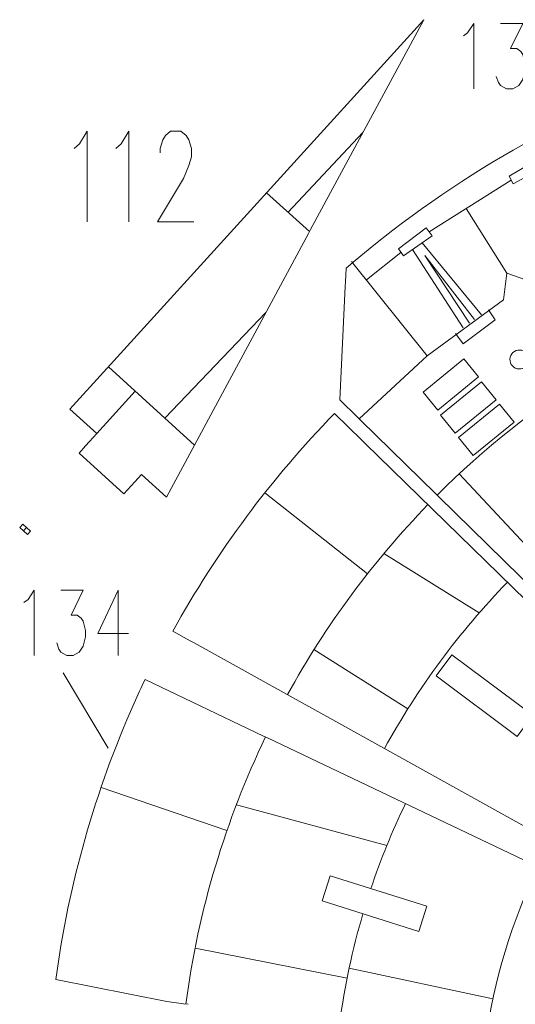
# Model space of a CAD drawing. Header units: millimetres. Extents: x -182 to 184, y -139 to 138.
# Tile 3 of 9: x -180 to -118, y 8 to 132. Entities that reach past the tile are written whole.
import ezdxf

# ---------------------------------------------------------------- set-up
doc = ezdxf.new("R2010")
doc.units = ezdxf.units.MM
doc.header["$MEASUREMENT"] = 0
doc.layers.add('Layer 1', color=7, linetype='Continuous')

msp = doc.modelspace()

# ---------------------------------------------------------------- linework, layer by layer
at = {"layer": 'Layer 1', "lineweight": 9}
for points, knots in [([(-143.66, 105.3272), (-143.66, 105.3272), (-129.4398, 131.6674), (-129.4398, 131.6674), (-129.4398, 131.6674), (-129.4398, 131.6674), (-168.7935, 88.3918), (-168.7935, 88.3918)], [0, 0, 0, 0, 0.33333333, 0.33333333, 0.33333333, 0.33333333, 1, 1, 1, 1]), ([(-93.8595, 123.478), (-93.8595, 123.478), (-94.6812, 126.0645), (-94.6812, 126.0645), (-94.6812, 126.0645), (-95.6829, 125.7162), (-96.6682, 125.3569), (-97.6611, 124.9861), (-97.6611, 124.9861), (-112.8199, 119.3043), (-126.8956, 111.0047), (-139.2096, 100.4723), (-139.2096, 100.4723), (-139.2096, 100.4723), (-139.289, 98.7578), (-139.289, 98.7578)], [0, 0, 0, 0, 0.2, 0.2, 0.2, 0.2, 0.4, 0.4, 0.4, 0.4, 0.6, 0.6, 0.6, 0.6, 1, 1, 1, 1]), ([(-165.7334, 73.6608), (-165.7334, 73.6608), (-164.8885, 74.59), (-164.8885, 74.59), (-164.8885, 74.59), (-164.8885, 74.59), (-161.7541, 71.7396), (-161.7541, 71.7396), (-161.7541, 71.7396), (-161.7541, 71.7396), (-143.9267, 104.8323), (-143.9267, 104.8323)], [0, 0, 0, 0, 0.25, 0.25, 0.25, 0.25, 0.5, 0.5, 0.5, 0.5, 1, 1, 1, 1]), ([(-139.3151, 98.1962), (-139.3151, 98.1962), (-139.9754, 83.945), (-139.9754, 83.945), (-139.9754, 83.945), (-139.9754, 83.945), (-137.7515, 81.7686), (-137.7515, 81.7686)], [0, 0, 0, 0, 0.33333333, 0.33333333, 0.33333333, 0.33333333, 1, 1, 1, 1]), ([(-169.2465, 87.8937), (-169.2465, 87.8937), (-173.8959, 82.781), (-173.8959, 82.781), (-173.8959, 82.781), (-173.8959, 82.781), (-170.5261, 79.7166), (-170.5261, 79.7166), (-170.5261, 79.7166), (-170.5261, 79.7166), (-171.4477, 78.7032), (-171.4477, 78.7032)], [0, 0, 0, 0, 0.25, 0.25, 0.25, 0.25, 0.5, 0.5, 0.5, 0.5, 1, 1, 1, 1]), ([(-137.2061, 78.8779), (-137.2061, 78.8779), (-140.6463, 82.232), (-140.6463, 82.232), (-140.6463, 82.232), (-148.6315, 74.0605), (-155.4299, 64.9187), (-160.9601, 54.925), (-160.9601, 54.925), (-160.9601, 54.925), (-158.7663, 53.708), (-158.7663, 53.708)], [0, 0, 0, 0, 0.25, 0.25, 0.25, 0.25, 0.5, 0.5, 0.5, 0.5, 1, 1, 1, 1]), ([(-171.9425, 78.159), (-171.9425, 78.159), (-172.7476, 77.2737), (-172.7476, 77.2737), (-172.7476, 77.2737), (-172.7476, 77.2737), (-167.1101, 72.147), (-167.1101, 72.147), (-167.1101, 72.147), (-167.1101, 72.147), (-166.1947, 73.1536), (-166.1947, 73.1536)], [0, 0, 0, 0, 0.25, 0.25, 0.25, 0.25, 0.5, 0.5, 0.5, 0.5, 1, 1, 1, 1]), ([(-117.6962, 41.7104), (-117.6962, 41.7104), (-127.8859, 49.2906), (-127.8859, 49.2906), (-127.8859, 49.2906), (-127.8859, 49.2906), (-125.9151, 51.9399), (-125.9151, 51.9399), (-125.9151, 51.9399), (-125.9151, 51.9399), (-115.7254, 44.3597), (-115.7254, 44.3597), (-115.7254, 44.3597), (-115.7254, 44.3597), (-117.6962, 41.7104), (-117.6962, 41.7104)], [0, 0, 0, 0, 0.2, 0.2, 0.2, 0.2, 0.4, 0.4, 0.4, 0.4, 0.6, 0.6, 0.6, 0.6, 1, 1, 1, 1]), ([(-149.5662, 41.7516), (-149.5662, 41.7516), (-164.4576, 48.8414), (-164.4576, 48.8414), (-164.4576, 48.8414), (-164.9303, 47.848), (-165.3758, 46.8839), (-165.8221, 45.8793), (-165.8221, 45.8793), (-170.7313, 34.8528), (-174.0478, 23.1809), (-175.668, 11.2083), (-175.668, 11.2083), (-175.668, 11.2083), (-161.7351, 8.4139), (-161.7351, 8.4139), (-161.7351, 8.4139), (-161.7351, 8.4139), (-159.6029, 8.1458), (-159.6029, 8.1458)], [0, 0, 0, 0, 0.16666667, 0.16666667, 0.16666667, 0.16666667, 0.33333333, 0.33333333, 0.33333333, 0.33333333, 0.5, 0.5, 0.5, 0.5, 0.66666667, 0.66666667, 0.66666667, 0.66666667, 1, 1, 1, 1]), ([(-129.074, 20.3801), (-129.074, 20.3801), (-130.0729, 17.225), (-130.0729, 17.225), (-130.0729, 17.225), (-130.0729, 17.225), (-142.1901, 21.0614), (-142.1901, 21.0614), (-142.1901, 21.0614), (-142.1901, 21.0614), (-141.1911, 24.2165), (-141.1911, 24.2165), (-141.1911, 24.2165), (-141.1911, 24.2165), (-129.074, 20.3801), (-129.074, 20.3801)], [0, 0, 0, 0, 0.2, 0.2, 0.2, 0.2, 0.4, 0.4, 0.4, 0.4, 0.6, 0.6, 0.6, 0.6, 1, 1, 1, 1])]:
    msp.add_open_spline(points, degree=3, knots=knots, dxfattribs=at)
at = {"layer": 'Layer 1', "color": 1, "lineweight": 9}
for points, knots in [([(-124.441, 129.6241), (-124.441, 129.6241), (-123.9319, 130.0103), (-123.9319, 130.0103), (-123.9319, 130.0103), (-123.9319, 130.0103), (-123.1604, 131.1807), (-123.1604, 131.1807), (-123.1604, 131.1807), (-123.1604, 131.1807), (-123.1604, 122.9884), (-123.1604, 122.9884)], [0, 0, 0, 0, 0.25, 0.25, 0.25, 0.25, 0.5, 0.5, 0.5, 0.5, 1, 1, 1, 1]), ([(-119.8123, 131.1807), (-119.8123, 131.1807), (-116.9887, 131.1807), (-116.9887, 131.1807), (-116.9887, 131.1807), (-116.9887, 131.1807), (-118.5316, 128.0676), (-118.5316, 128.0676), (-118.5316, 128.0676), (-118.5316, 128.0676), (-117.7602, 128.0676), (-117.7602, 128.0676), (-117.7602, 128.0676), (-117.7602, 128.0676), (-117.2433, 127.6696), (-117.2433, 127.6696), (-117.2433, 127.6696), (-117.2433, 127.6696), (-116.9887, 127.2835), (-116.9887, 127.2835), (-116.9887, 127.2835), (-116.9887, 127.2835), (-116.7264, 126.1131), (-116.7264, 126.1131), (-116.7264, 126.1131), (-116.7264, 126.1131), (-116.7264, 125.329), (-116.7264, 125.329), (-116.7264, 125.329), (-116.7264, 125.329), (-116.9887, 124.1587), (-116.9887, 124.1587), (-116.9887, 124.1587), (-116.9887, 124.1587), (-117.4979, 123.3862), (-117.4979, 123.3862), (-117.4979, 123.3862), (-117.4979, 123.3862), (-118.2693, 122.9884), (-118.2693, 122.9884), (-118.2693, 122.9884), (-118.2693, 122.9884), (-119.0408, 122.9884), (-119.0408, 122.9884), (-119.0408, 122.9884), (-119.0408, 122.9884), (-119.8123, 123.3862), (-119.8123, 123.3862), (-119.8123, 123.3862), (-119.8123, 123.3862), (-120.0746, 123.7724), (-120.0746, 123.7724), (-120.0746, 123.7724), (-120.0746, 123.7724), (-120.3291, 124.5566), (-120.3291, 124.5566)], [0, 0, 0, 0, 0.06666667, 0.06666667, 0.06666667, 0.06666667, 0.13333333, 0.13333333, 0.13333333, 0.13333333, 0.2, 0.2, 0.2, 0.2, 0.26666667, 0.26666667, 0.26666667, 0.26666667, 0.33333333, 0.33333333, 0.33333333, 0.33333333, 0.4, 0.4, 0.4, 0.4, 0.46666667, 0.46666667, 0.46666667, 0.46666667, 0.53333333, 0.53333333, 0.53333333, 0.53333333, 0.6, 0.6, 0.6, 0.6, 0.66666667, 0.66666667, 0.66666667, 0.66666667, 0.73333333, 0.73333333, 0.73333333, 0.73333333, 0.8, 0.8, 0.8, 0.8, 0.86666667, 0.86666667, 0.86666667, 0.86666667, 1, 1, 1, 1]), ([(-173.3617, 115.5126), (-173.3617, 115.5126), (-172.7038, 116.0663), (-172.7038, 116.0663), (-172.7038, 116.0663), (-172.7038, 116.0663), (-171.7218, 117.6948), (-171.7218, 117.6948), (-171.7218, 117.6948), (-171.7218, 117.6948), (-171.7218, 106.2953), (-171.7218, 106.2953)], [0, 0, 0, 0, 0.25, 0.25, 0.25, 0.25, 0.5, 0.5, 0.5, 0.5, 1, 1, 1, 1]), ([(-168.1278, 115.5126), (-168.1278, 115.5126), (-167.4699, 116.0663), (-167.4699, 116.0663), (-167.4699, 116.0663), (-167.4699, 116.0663), (-166.488, 117.6948), (-166.488, 117.6948), (-166.488, 117.6948), (-166.488, 117.6948), (-166.488, 106.2953), (-166.488, 106.2953)], [0, 0, 0, 0, 0.25, 0.25, 0.25, 0.25, 0.5, 0.5, 0.5, 0.5, 1, 1, 1, 1]), ([(-162.5601, 114.9752), (-162.5601, 114.9752), (-162.5601, 115.5126), (-162.5601, 115.5126), (-162.5601, 115.5126), (-162.5601, 115.5126), (-162.236, 116.6037), (-162.236, 116.6037), (-162.236, 116.6037), (-162.236, 116.6037), (-161.9022, 117.1411), (-161.9022, 117.1411), (-161.9022, 117.1411), (-161.9022, 117.1411), (-161.254, 117.6948), (-161.254, 117.6948), (-161.254, 117.6948), (-161.254, 117.6948), (-159.9382, 117.6948), (-159.9382, 117.6948), (-159.9382, 117.6948), (-159.9382, 117.6948), (-159.2901, 117.1411), (-159.2901, 117.1411), (-159.2901, 117.1411), (-159.2901, 117.1411), (-158.9563, 116.6037), (-158.9563, 116.6037), (-158.9563, 116.6037), (-158.9563, 116.6037), (-158.6322, 115.5126), (-158.6322, 115.5126), (-158.6322, 115.5126), (-158.6322, 115.5126), (-158.6322, 114.4378), (-158.6322, 114.4378), (-158.6322, 114.4378), (-158.6322, 114.4378), (-158.9563, 113.3467), (-158.9563, 113.3467), (-158.9563, 113.3467), (-158.9563, 113.3467), (-159.6142, 111.7182), (-159.6142, 111.7182), (-159.6142, 111.7182), (-159.6142, 111.7182), (-162.8841, 106.2953), (-162.8841, 106.2953), (-162.8841, 106.2953), (-162.8841, 106.2953), (-158.3082, 106.2953), (-158.3082, 106.2953)], [0, 0, 0, 0, 0.07142857, 0.07142857, 0.07142857, 0.07142857, 0.14285714, 0.14285714, 0.14285714, 0.14285714, 0.21428571, 0.21428571, 0.21428571, 0.21428571, 0.28571429, 0.28571429, 0.28571429, 0.28571429, 0.35714286, 0.35714286, 0.35714286, 0.35714286, 0.42857143, 0.42857143, 0.42857143, 0.42857143, 0.5, 0.5, 0.5, 0.5, 0.57142857, 0.57142857, 0.57142857, 0.57142857, 0.64285714, 0.64285714, 0.64285714, 0.64285714, 0.71428571, 0.71428571, 0.71428571, 0.71428571, 0.78571429, 0.78571429, 0.78571429, 0.78571429, 0.85714286, 0.85714286, 0.85714286, 0.85714286, 1, 1, 1, 1]), ([(-118.1918, 111.0679), (-118.1918, 111.0679), (-118.6948, 112.0096), (-118.6948, 112.0096), (-118.6948, 112.0096), (-118.6948, 112.0096), (-114.9562, 114.2352), (-114.9562, 114.2352), (-114.9562, 114.2352), (-114.9562, 114.2352), (-114.3186, 113.136), (-114.3186, 113.136), (-114.3186, 113.136), (-114.3186, 113.136), (-118.1918, 111.0679), (-118.1918, 111.0679)], [0, 0, 0, 0, 0.2, 0.2, 0.2, 0.2, 0.4, 0.4, 0.4, 0.4, 0.6, 0.6, 0.6, 0.6, 1, 1, 1, 1]), ([(-132.0049, 102.0237), (-132.0049, 102.0237), (-132.6114, 102.9024), (-132.6114, 102.9024), (-132.6114, 102.9024), (-132.6114, 102.9024), (-129.149, 105.5372), (-129.149, 105.5372), (-129.149, 105.5372), (-129.149, 105.5372), (-128.3909, 104.5173), (-128.3909, 104.5173), (-128.3909, 104.5173), (-128.3909, 104.5173), (-132.0049, 102.0237), (-132.0049, 102.0237)], [0, 0, 0, 0, 0.2, 0.2, 0.2, 0.2, 0.4, 0.4, 0.4, 0.4, 0.6, 0.6, 0.6, 0.6, 1, 1, 1, 1]), ([(-119.4452, 96.4961), (-119.4452, 96.4961), (-129.0242, 89.4744), (-129.0242, 89.4744), (-129.0242, 89.4744), (-129.0242, 89.4744), (-137.5505, 81.572), (-137.5505, 81.572)], [0, 0, 0, 0, 0.33333333, 0.33333333, 0.33333333, 0.33333333, 1, 1, 1, 1]), ([(-121.3216, 95.2304), (-121.3216, 95.2304), (-120.4764, 93.9948), (-120.4764, 93.9948), (-120.4764, 93.9948), (-120.4764, 93.9948), (-124.4933, 90.9837), (-124.4933, 90.9837), (-124.4933, 90.9837), (-124.4933, 90.9837), (-125.454, 92.2734), (-125.454, 92.2734)], [0, 0, 0, 0, 0.25, 0.25, 0.25, 0.25, 0.5, 0.5, 0.5, 0.5, 1, 1, 1, 1]), ([(-124.3965, 89.0914), (-124.3965, 89.0914), (-129.5222, 84.9104), (-129.5222, 84.9104), (-129.5222, 84.9104), (-129.5222, 84.9104), (-127.6826, 82.6551), (-127.6826, 82.6551), (-127.6826, 82.6551), (-127.6826, 82.6551), (-122.5569, 86.8361), (-122.5569, 86.8361), (-122.5569, 86.8361), (-122.5569, 86.8361), (-124.3965, 89.0914), (-124.3965, 89.0914)], [0, 0, 0, 0, 0.2, 0.2, 0.2, 0.2, 0.4, 0.4, 0.4, 0.4, 0.6, 0.6, 0.6, 0.6, 1, 1, 1, 1]), ([(-122.2013, 86.2176), (-122.2013, 86.2176), (-127.3269, 82.0366), (-127.3269, 82.0366), (-127.3269, 82.0366), (-127.3269, 82.0366), (-125.4873, 79.7813), (-125.4873, 79.7813), (-125.4873, 79.7813), (-125.4873, 79.7813), (-120.3616, 83.9623), (-120.3616, 83.9623), (-120.3616, 83.9623), (-120.3616, 83.9623), (-122.2013, 86.2176), (-122.2013, 86.2176)], [0, 0, 0, 0, 0.2, 0.2, 0.2, 0.2, 0.4, 0.4, 0.4, 0.4, 0.6, 0.6, 0.6, 0.6, 1, 1, 1, 1]), ([(-119.9372, 83.407), (-119.9372, 83.407), (-125.0629, 79.226), (-125.0629, 79.226), (-125.0629, 79.226), (-125.0629, 79.226), (-123.2233, 76.9708), (-123.2233, 76.9708), (-123.2233, 76.9708), (-123.2233, 76.9708), (-118.0976, 81.1517), (-118.0976, 81.1517), (-118.0976, 81.1517), (-118.0976, 81.1517), (-119.9372, 83.407), (-119.9372, 83.407)], [0, 0, 0, 0, 0.2, 0.2, 0.2, 0.2, 0.4, 0.4, 0.4, 0.4, 0.6, 0.6, 0.6, 0.6, 1, 1, 1, 1]), ([(-179.6594, 58.4982), (-179.6594, 58.4982), (-179.1503, 58.8844), (-179.1503, 58.8844), (-179.1503, 58.8844), (-179.1503, 58.8844), (-178.3788, 60.0548), (-178.3788, 60.0548), (-178.3788, 60.0548), (-178.3788, 60.0548), (-178.3788, 51.8625), (-178.3788, 51.8625)], [0, 0, 0, 0, 0.25, 0.25, 0.25, 0.25, 0.5, 0.5, 0.5, 0.5, 1, 1, 1, 1]), ([(-175.0307, 60.0548), (-175.0307, 60.0548), (-172.2071, 60.0548), (-172.2071, 60.0548), (-172.2071, 60.0548), (-172.2071, 60.0548), (-173.75, 56.9417), (-173.75, 56.9417), (-173.75, 56.9417), (-173.75, 56.9417), (-172.9786, 56.9417), (-172.9786, 56.9417), (-172.9786, 56.9417), (-172.9786, 56.9417), (-172.4617, 56.5438), (-172.4617, 56.5438), (-172.4617, 56.5438), (-172.4617, 56.5438), (-172.2071, 56.1576), (-172.2071, 56.1576), (-172.2071, 56.1576), (-172.2071, 56.1576), (-171.9448, 54.9872), (-171.9448, 54.9872), (-171.9448, 54.9872), (-171.9448, 54.9872), (-171.9448, 54.2031), (-171.9448, 54.2031), (-171.9448, 54.2031), (-171.9448, 54.2031), (-172.2071, 53.0328), (-172.2071, 53.0328), (-172.2071, 53.0328), (-172.2071, 53.0328), (-172.7163, 52.2604), (-172.7163, 52.2604), (-172.7163, 52.2604), (-172.7163, 52.2604), (-173.4877, 51.8625), (-173.4877, 51.8625), (-173.4877, 51.8625), (-173.4877, 51.8625), (-174.2592, 51.8625), (-174.2592, 51.8625), (-174.2592, 51.8625), (-174.2592, 51.8625), (-175.0307, 52.2604), (-175.0307, 52.2604), (-175.0307, 52.2604), (-175.0307, 52.2604), (-175.293, 52.6466), (-175.293, 52.6466), (-175.293, 52.6466), (-175.293, 52.6466), (-175.5475, 53.4307), (-175.5475, 53.4307)], [0, 0, 0, 0, 0.06666667, 0.06666667, 0.06666667, 0.06666667, 0.13333333, 0.13333333, 0.13333333, 0.13333333, 0.2, 0.2, 0.2, 0.2, 0.26666667, 0.26666667, 0.26666667, 0.26666667, 0.33333333, 0.33333333, 0.33333333, 0.33333333, 0.4, 0.4, 0.4, 0.4, 0.46666667, 0.46666667, 0.46666667, 0.46666667, 0.53333333, 0.53333333, 0.53333333, 0.53333333, 0.6, 0.6, 0.6, 0.6, 0.66666667, 0.66666667, 0.66666667, 0.66666667, 0.73333333, 0.73333333, 0.73333333, 0.73333333, 0.8, 0.8, 0.8, 0.8, 0.86666667, 0.86666667, 0.86666667, 0.86666667, 1, 1, 1, 1]), ([(-167.8329, 60.0548), (-167.8329, 60.0548), (-170.4019, 54.601), (-170.4019, 54.601), (-170.4019, 54.601), (-170.4019, 54.601), (-166.5446, 54.601), (-166.5446, 54.601)], [0, 0, 0, 0, 0.33333333, 0.33333333, 0.33333333, 0.33333333, 1, 1, 1, 1])]:
    msp.add_open_spline(points, degree=3, knots=knots, dxfattribs=at)
at = {"layer": 'Layer 1', "color": 5, "lineweight": 9}
for points in [[(-146.4937, 107.5124), (-146.4937, 107.5124), (-137.0981, 117.5082), (-137.0981, 117.5082)], [(-118.4432, 111.5386), (-118.4432, 111.5386), (-128.7699, 105.0272), (-128.7699, 105.0272)], [(-149.1938, 109.9448), (-149.1938, 109.9448), (-143.7934, 105.0798), (-143.7934, 105.0798)], [(-124.0959, 107.9511), (-124.0959, 107.9511), (-118.9964, 99.8514), (-118.9964, 99.8514)], [(-132.3081, 102.463), (-132.3081, 102.463), (-136.6415, 98.9962), (-136.6415, 98.9962)], [(-138.5033, 101.3235), (-138.5033, 101.3235), (-129.0242, 89.4744), (-129.0242, 89.4744)], [(-127.7529, 71.9835), (-116.0714, 83.6693), (-101.7997, 92.7659), (-85.873, 98.3384)], [(-161.9542, 81.6423), (-161.9542, 81.6423), (-149.2718, 94.9105), (-149.2718, 94.9105)], [(-158.2394, 78.2641), (-158.2394, 78.2641), (-169.0574, 88.1017), (-169.0574, 88.1017)], [(-170.5261, 79.7166), (-170.5261, 79.7166), (-165.6876, 85.0373), (-165.6876, 85.0373)], [(-124.9834, 74.6602), (-124.9834, 74.6602), (-115.4662, 64.4668), (-115.4662, 64.4668)], [(-136.5304, 62.097), (-136.5304, 62.097), (-149.4006, 72.2839), (-149.4006, 72.2839)], [(-146.5715, 46.9428), (-141.7615, 55.6783), (-135.8105, 63.6974), (-128.9196, 70.7989)], [(-134.4481, 64.6633), (-134.4481, 64.6633), (-122.463, 57.2247), (-122.463, 57.2247)], [(-134.3743, 40.1764), (-130.1688, 47.8247), (-124.9633, 54.8459), (-118.9343, 61.0635)], [(-143.2348, 52.5997), (-143.2348, 52.5997), (-131.4353, 45.1632), (-131.4353, 45.1632)], [(-159.324, 8.1107), (-157.7569, 19.9767), (-154.3175, 31.2524), (-149.3124, 41.6308)], [(-154.1613, 29.897), (-154.1613, 29.897), (-169.9746, 35.3051), (-169.9746, 35.3051)], [(-152.9826, 33.1269), (-152.9826, 33.1269), (-134.0814, 28.0011), (-134.0814, 28.0011)], [(-136.086, 22.6002), (-134.8568, 26.2637), (-133.4023, 29.8239), (-131.7392, 33.2643)], [(-121.6971, 3.3793), (-120.6403, 11.1493), (-118.3643, 18.5317), (-115.0684, 25.3273)], [(-140.015, 5.6827), (-139.3854, 10.3923), (-138.3981, 14.989), (-137.0815, 19.4441)], [(-158.1648, 15.1406), (-158.1648, 15.1406), (-139.0746, 11.3542), (-139.0746, 11.3542)], [(-138.8141, 12.6201), (-138.8141, 12.6201), (-120.7574, 8.7681), (-120.7574, 8.7681)]]:
    msp.add_open_spline(points, degree=3, dxfattribs=at)
at = {"layer": 'Layer 1', "color": 1, "lineweight": 9}
for points in [[(-143.9267, 104.8323), (-143.9267, 104.8323), (-143.6601, 105.3273), (-143.6601, 105.3273)], [(-124.4905, 92.9844), (-124.4905, 92.9844), (-130.847, 102.8227), (-130.847, 102.8227)], [(-129.6467, 103.6509), (-129.6467, 103.6509), (-122.1932, 94.6265), (-122.1932, 94.6265)], [(-139.3151, 98.1962), (-139.3151, 98.1962), (-139.2889, 98.7578), (-139.2889, 98.7578)], [(-169.2464, 87.8936), (-169.2464, 87.8936), (-168.7935, 88.3918), (-168.7935, 88.3918)], [(-137.3496, 81.3754), (-137.3496, 81.3754), (-137.7514, 81.7686), (-137.7514, 81.7686)], [(-171.9425, 78.159), (-171.9425, 78.159), (-171.4476, 78.7031), (-171.4476, 78.7031)], [(-137.2061, 78.8779), (-137.2061, 78.8779), (-136.8035, 78.4855), (-136.8035, 78.4855)], [(-166.1946, 73.1539), (-166.1946, 73.1539), (-165.7335, 73.6608), (-165.7335, 73.6608)], [(-127.552, 71.7869), (-127.552, 71.7869), (-127.9538, 72.1801), (-127.9538, 72.1801)], [(-179.7119, 67.4986), (-179.7119, 67.4986), (-179.3335, 67.9144), (-179.3335, 67.9144)], [(-167.8329, 60.0548), (-167.8329, 60.0548), (-167.8329, 51.8625), (-167.8329, 51.8625)], [(-158.7663, 53.708), (-158.7663, 53.708), (-158.2747, 53.4354), (-158.2747, 53.4354)], [(-174.7562, 49.6944), (-174.7562, 49.6944), (-169.1055, 40.2232), (-169.1055, 40.2232)], [(-149.5662, 41.7516), (-149.5662, 41.7516), (-149.0586, 41.51), (-149.0586, 41.51)], [(-159.6029, 8.1457), (-159.6029, 8.1457), (-159.0451, 8.0757), (-159.0451, 8.0757)]]:
    msp.add_open_spline(points, degree=3, dxfattribs=at)
at = {"layer": 'Layer 1', "color": 5, "lineweight": 9}
for points, knots in [([(-123.6984, 93.5589), (-123.6984, 93.5589), (-129.3226, 102.0812), (-129.3226, 102.0812), (-129.3226, 102.0812), (-129.3226, 102.0812), (-123.0488, 94.0235), (-123.0488, 94.0235)], [0, 0, 0, 0, 0.33333333, 0.33333333, 0.33333333, 0.33333333, 1, 1, 1, 1]), ([(-119.4451, 96.4961), (-119.4451, 96.4961), (-118.9965, 99.8514), (-118.9965, 99.8514), (-118.9965, 99.8514), (-118.9965, 99.8514), (-115.8899, 98.7698), (-115.8899, 98.7698)], [0, 0, 0, 0, 0.33333333, 0.33333333, 0.33333333, 0.33333333, 1, 1, 1, 1]), ([(-117.3813, 90.2062), (-116.7243, 90.1783), (-116.2144, 89.6232), (-116.2422, 88.9662), (-116.2422, 88.9662), (-116.2701, 88.3092), (-116.8253, 87.7992), (-117.4823, 87.8271), (-117.4823, 87.8271), (-118.1393, 87.855), (-118.6492, 88.4102), (-118.6213, 89.0672), (-118.6213, 89.0672), (-118.5934, 89.7242), (-118.0383, 90.2341), (-117.3813, 90.2062)], [0, 0, 0, 0, 0.2, 0.2, 0.2, 0.2, 0.4, 0.4, 0.4, 0.4, 0.6, 0.6, 0.6, 0.6, 1, 1, 1, 1])]:
    msp.add_open_spline(points, degree=3, knots=knots, dxfattribs=at)
at = {"layer": 'Layer 1', "lineweight": 9}
for points in [[(-137.3496, 81.3753), (-137.3496, 81.3753), (-127.9538, 72.1801), (-127.9538, 72.1801)], [(-91.3036, 34.1244), (-91.3036, 34.1244), (-136.8036, 78.4854), (-136.8036, 78.4854)], [(-127.5521, 71.7868), (-127.5521, 71.7868), (-86.5452, 31.6553), (-86.5452, 31.6553)], [(-158.2747, 53.4353), (-158.2747, 53.4353), (-102.3245, 22.3968), (-102.3245, 22.3968)], [(-97.2463, 16.8423), (-97.2463, 16.8423), (-149.0586, 41.51), (-149.0586, 41.51)]]:
    msp.add_open_spline(points, degree=3, dxfattribs=at)
at = {"layer": 'Layer 1', "color": 2, "lineweight": 9}
msp.add_open_spline([(-180.2012, 67.9437), (-180.2012, 67.9437), (-179.8229, 68.3596), (-179.8229, 68.3596), (-179.8229, 68.3596), (-179.8229, 68.3596), (-178.8442, 67.4693), (-178.8442, 67.4693), (-178.8442, 67.4693), (-178.8442, 67.4693), (-179.2225, 67.0534), (-179.2225, 67.0534), (-179.2225, 67.0534), (-179.2225, 67.0534), (-180.2012, 67.9437), (-180.2012, 67.9437)], degree=3, knots=[0, 0, 0, 0, 0.2, 0.2, 0.2, 0.2, 0.4, 0.4, 0.4, 0.4, 0.6, 0.6, 0.6, 0.6, 1, 1, 1, 1], dxfattribs=at)

doc.saveas('drawing.dxf')
